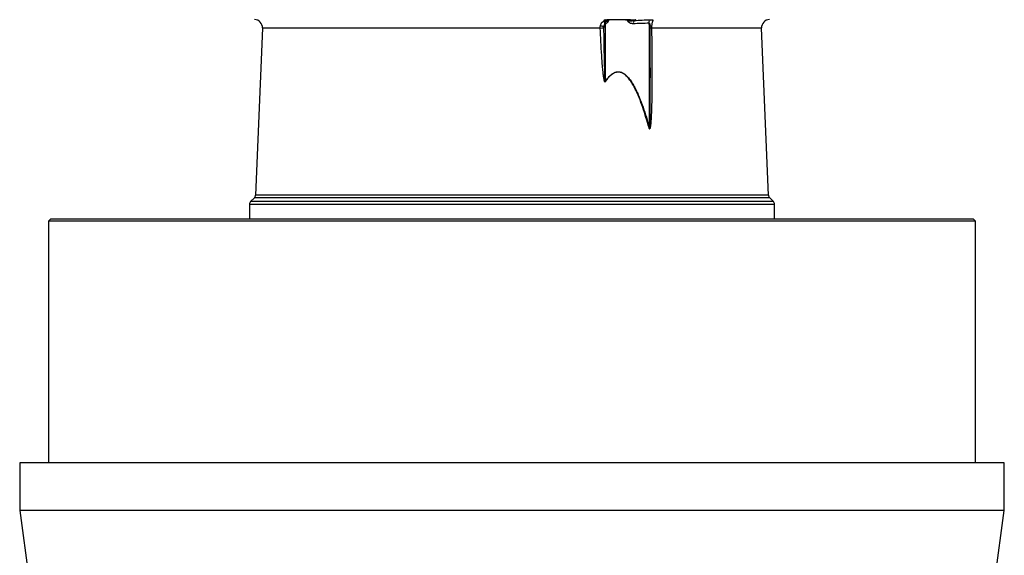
# Model space of a CAD drawing. Header units: millimetres. Extents: x 2016 to 3246, y 695 to 4145.
# Tile 3 of 8: x 2016 to 3246, y 1365 to 2035. Entities that reach past the tile are written whole.
import ezdxf

# ---------------------------------------------------------------- set-up
doc = ezdxf.new("R2010")
doc.units = ezdxf.units.MM

msp = doc.modelspace()

# ---------------------------------------------------------------- linework, layer by layer
at = {"color": 7, "linetype": 'Continuous', "lineweight": 25}
for p, q in [((2752.6, 2034.9), (2752.5, 2034.9)), ((2774.7, 2034.9), (2752.5, 2034.9)), ((2772.9, 2034.9), (2774.7, 2034.9)), ((2774.8, 2034.9), (2774.7, 2034.9)), ((2319.2, 2024.6), (2310.5, 1815.7)), ((2745.4, 2026.2), (2747.3, 2026.2)), ((2747.3, 2026.2), (2747.3, 1957.5)), ((2802.6, 1900.1), (2802.6, 2026.2)), ((2803.7, 1981.7), (2803.7, 2026.2)), ((2951.3, 1815.7), (2942.6, 2024.6)), ((2309.1, 1812.4), (2304.4, 1807.7)), ((2957.5, 1807.7), (2952.8, 1812.4)), ((2302.9, 1804.1), (2302.9, 1786.2)), ((2958.9, 1786.2), (2958.9, 1804.1)), ((2054.9, 1786.2), (2051.9, 1783.2)), ((2054.9, 1786.2), (2580.7, 1786.2)), ((2580.7, 1786.2), (3206.9, 1786.2)), ((3209.9, 1783.2), (3206.9, 1786.2)), ((2051.9, 1783.2), (2051.9, 1481.1)), ((2580.5, 1783.2), (2051.9, 1783.2)), ((3209.9, 1783.2), (2580.5, 1783.2)), ((3209.9, 1481.1), (3209.9, 1783.2)), ((2015.9, 1481.1), (2015.9, 1421.1)), ((3245.9, 1481.1), (2015.9, 1481.1)), ((3245.9, 1421.1), (3245.9, 1481.1)), ((2015.9, 1421.1), (2030.9, 1311.1)), ((3245.9, 1421.1), (2015.9, 1421.1)), ((3230.9, 1311.1), (3245.9, 1421.1))]:
    msp.add_line(p, q, dxfattribs=at)
at = {"color": 1, "linetype": 'Continuous', "lineweight": 25}
for p, q in [((2741.2, 2024.6), (2319.2, 2024.6)), ((2802.6, 2026.2), (2803.7, 2026.2)), ((2942.6, 2024.6), (2805.2, 2024.6)), ((2952.8, 1812.4), (2309.1, 1812.4)), ((2951.3, 1815.7), (2310.5, 1815.7)), ((2958.9, 1804.1), (2302.9, 1804.1)), ((2957.5, 1807.7), (2304.4, 1807.7))]:
    msp.add_line(p, q, dxfattribs=at)
at = {"color": 7, "linetype": 'Continuous', "lineweight": 25, "flags": 128}
msp.add_lwpolyline([(2802.1, 2030.5), (2802.1, 2031.4), (2802.2, 2032.2), (2802.4, 2032.9), (2802.6, 2033.6), (2802.9, 2034.2), (2803.2, 2034.6), (2803.5, 2034.9), (2803.8, 2035)], dxfattribs=at)
at = {"color": 7, "linetype": 'Continuous', "lineweight": 25}
for centre, radius, start, end in [((2309.2, 2025.1), 10, 357.6264, 89), ((2793.6, 2039.6), 47.9, 187.5187, 192.3982), ((2747, 2038.7), 3.78, 268.6264, 281.9644), ((2767.1, 2026.2), 19.8, 168.0405, 180.0111), ((2754.9, 2032.4), 7.49, 171.9442, 195.8128), ((2765.4, 2026.6), 15.4, 147.3511, 153.6621), ((2765.2, 2026.7), 15.1, 147.1102, 147.444), ((2762, 2026.7), 15.1, 32.556, 32.8898), ((2761.8, 2026.6), 15.4, 26.3379, 32.6489), ((2789.1, 2030.5), 6.64, 149.2843, 185.2095), ((2785, 2039.4), 4.49, 259.021, 271.2066), ((2782.8, 2026.2), 19.8, 359.9869, 12.6311), ((2952.6, 2025.1), 10, 91, 182.3736), ((2736.7, 2169.6), 145.1, 271.7812, 273.4075), ((2736.5, 1997.8), 29.8, 72.6975, 80.609), ((2757, 1969.6), 15.5, 230.9795, 232.0891), ((2810.6, 1876.6), 24.9, 108.8499, 110.1367), ((2305.5, 1815.9), 5, 315, 357.6264), ((2956.3, 1815.9), 5, 182.3736, 225), ((2307.9, 1804.1), 5, 135, 180), ((2953.9, 1804.1), 5, 0, 45)]:
    msp.add_arc(centre, radius, start, end, dxfattribs=at)
at = {"color": 1, "linetype": 'Continuous', "lineweight": 25}
for centre, radius, start, end in [((2805.4, 2021.5), 5.63, 90.7484, 107.7975), ((2805.3, 2053.5), 28.8, 266.866, 269.8598)]:
    msp.add_arc(centre, radius, start, end, dxfattribs=at)
at = {"color": 7, "linetype": 'Continuous', "lineweight": 25}
for points, knots in [([(2741.4, 2027.2), (2741.5, 2027.9), (2741.7, 2028.5), (2742, 2029.5), (2742.2, 2029.8), (2742.5, 2030.4), (2742.7, 2030.7), (2743.1, 2031.2), (2743.3, 2031.5), (2743.7, 2032), (2744, 2032.2), (2744.5, 2032.6), (2744.8, 2032.8), (2745.4, 2033.1), (2745.7, 2033.2), (2746.1, 2033.3)], [0, 0, 0, 0, 0.25, 0.25, 0.375, 0.375, 0.5, 0.5, 0.625, 0.625, 0.75, 0.75, 0.875, 0.875, 1, 1, 1, 1]), ([(2746.1, 2033.3), (2746, 2033.5), (2746, 2033.7), (2745.9, 2034.1), (2746, 2034.2), (2746.1, 2034.5), (2746.2, 2034.6), (2746.5, 2034.8), (2746.7, 2034.9), (2746.9, 2034.9)], [0, 0, 0, 0, 0.25, 0.25, 0.5, 0.5, 0.75, 0.75, 1, 1, 1, 1]), ([(2746.1, 2033.3), (2746.2, 2033.4), (2746.4, 2033.4), (2746.6, 2033.4), (2746.8, 2033.5), (2747, 2033.5), (2747.1, 2033.5), (2747.3, 2033.4), (2747.4, 2033.4), (2747.5, 2033.4)], [0, 0, 0, 0, 0.25, 0.25, 0.5, 0.5, 0.75, 0.75, 1, 1, 1, 1]), ([(2747.7, 2030.3), (2747.6, 2030.1), (2747.4, 2030), (2747.1, 2029.6), (2747, 2029.5), (2746.8, 2029.3)], [0, 0, 0, 0, 0.5, 0.5, 1, 1, 1, 1]), ([(2747.5, 2033.4), (2747.8, 2033.3), (2748.1, 2033.3), (2748.8, 2033.2), (2749.1, 2033.2), (2749.6, 2033.2), (2749.8, 2033.2), (2750.1, 2033.3), (2750.3, 2033.3), (2750.7, 2033.3), (2750.8, 2033.3), (2751.2, 2033.3), (2751.4, 2033.4), (2751.6, 2033.4)], [0, 0, 0, 0, 0.25, 0.25, 0.5, 0.5, 0.625, 0.625, 0.75, 0.75, 0.875, 0.875, 1, 1, 1, 1]), ([(2747.7, 2035), (2747.8, 2035), (2748.1, 2035), (2748.5, 2035), (2748.7, 2035), (2749.1, 2035), (2749.3, 2035), (2749.5, 2034.9)], [0, 0, 0, 0, 0.5, 0.5, 0.75, 0.75, 1, 1, 1, 1]), ([(2747.7, 2030.3), (2748.1, 2030.4), (2748.5, 2030.6), (2749.1, 2030.9), (2749.3, 2031), (2749.6, 2031.2), (2749.8, 2031.3), (2750.3, 2031.7), (2750.6, 2032), (2751, 2032.5), (2751.2, 2032.7), (2751.3, 2033), (2751.4, 2033.1), (2751.5, 2033.3), (2751.6, 2033.4), (2751.6, 2033.4)], [0, 0, 0, 0, 0.25, 0.25, 0.375, 0.375, 0.5, 0.5, 0.75, 0.75, 0.875, 0.875, 0.9375, 0.9375, 1, 1, 1, 1]), ([(2752.5, 2034.9), (2752.1, 2034.9), (2751.8, 2034.9), (2751.3, 2034.9), (2751, 2034.9), (2750.5, 2034.9), (2750.3, 2034.9), (2749.8, 2034.9), (2749.7, 2034.9), (2749.5, 2034.9)], [0, 0, 0, 0, 0.25, 0.25, 0.5, 0.5, 0.75, 0.75, 1, 1, 1, 1]), ([(2749.5, 2034.9), (2749.5, 2034.7), (2749.6, 2034.5), (2749.8, 2034.2), (2749.8, 2034.1), (2749.9, 2033.9), (2750, 2033.8), (2750.2, 2033.6), (2750.3, 2033.6), (2750.5, 2033.4), (2750.7, 2033.4), (2751, 2033.3), (2751.3, 2033.4), (2751.6, 2033.4)], [0, 0, 0, 0, 0.25, 0.25, 0.375, 0.375, 0.5, 0.5, 0.625, 0.625, 0.75, 0.75, 1, 1, 1, 1]), ([(2778.8, 2034.9), (2778.4, 2034.9), (2778.1, 2034.9), (2777.4, 2034.9), (2777.1, 2034.9), (2776.1, 2034.9), (2775.4, 2034.9), (2774.8, 2034.9)], [0, 0, 0, 0, 0.25, 0.25, 0.5, 0.5, 1, 1, 1, 1]), ([(2775.6, 2033.4), (2775.8, 2033.4), (2775.9, 2033.4), (2776.2, 2033.4), (2776.4, 2033.4), (2776.7, 2033.4), (2776.8, 2033.4), (2777.1, 2033.6), (2777.2, 2033.6), (2777.7, 2033.9), (2777.9, 2034.1), (2778.4, 2034.5), (2778.6, 2034.7), (2778.8, 2034.9)], [0, 0, 0, 0, 0.125, 0.125, 0.25, 0.25, 0.375, 0.375, 0.5, 0.5, 0.75, 0.75, 1, 1, 1, 1]), ([(2783.3, 2033.9), (2782.7, 2033.8), (2782.1, 2033.6), (2780.8, 2033.4), (2780.1, 2033.3), (2779.1, 2033.2), (2778.8, 2033.2), (2778.1, 2033.2), (2777.8, 2033.2), (2777.3, 2033.3), (2777.2, 2033.3), (2776.8, 2033.3), (2776.7, 2033.3), (2776.4, 2033.3), (2776.2, 2033.3), (2775.9, 2033.4), (2775.8, 2033.4), (2775.6, 2033.4)], [0, 0, 0, 0, 0.25, 0.25, 0.5, 0.5, 0.625, 0.625, 0.75, 0.75, 0.8125, 0.8125, 0.875, 0.875, 0.9375, 0.9375, 1, 1, 1, 1]), ([(2782.4, 2029.9), (2781.8, 2029.9), (2781.1, 2030), (2780.2, 2030.1), (2779.8, 2030.2), (2779.2, 2030.4), (2778.9, 2030.5), (2778.3, 2030.8), (2778, 2031), (2777.4, 2031.3), (2777.1, 2031.5), (2776.6, 2032), (2776.4, 2032.2), (2776.1, 2032.7), (2776, 2032.8), (2775.8, 2033.1), (2775.7, 2033.3), (2775.6, 2033.4)], [0, 0, 0, 0, 0.25, 0.25, 0.375, 0.375, 0.5, 0.5, 0.625, 0.625, 0.75, 0.75, 0.875, 0.875, 0.9375, 0.9375, 1, 1, 1, 1]), ([(2778.8, 2034.9), (2779.2, 2035), (2779.7, 2035), (2780.6, 2035), (2781.1, 2035), (2782, 2035), (2782.4, 2035), (2783.3, 2035), (2783.7, 2035), (2784.1, 2035)], [0, 0, 0, 0, 0.25, 0.25, 0.5, 0.5, 0.75, 0.75, 1, 1, 1, 1]), ([(2802.1, 2030.5), (2798.8, 2030.5), (2795.6, 2030.4), (2789, 2030.2), (2785.7, 2030.1), (2782.4, 2029.9)], [0, 0, 0, 0, 0.5, 0.5, 1, 1, 1, 1]), ([(2783.3, 2033.9), (2786.7, 2034.2), (2790.1, 2034.4), (2797, 2034.8), (2800.4, 2035), (2803.8, 2035)], [0, 0, 0, 0, 0.5, 0.5, 1, 1, 1, 1]), ([(2785.1, 2034.9), (2784.9, 2034.9), (2784.7, 2034.7), (2784.2, 2034.5), (2784.1, 2034.4), (2783.7, 2034.2), (2783.5, 2034), (2783.3, 2033.9)], [0, 0, 0, 0, 0.5, 0.5, 0.75, 0.75, 1, 1, 1, 1]), ([(2803.8, 2035), (2804.2, 2035), (2804.5, 2035), (2804.9, 2035), (2805.1, 2035), (2805.3, 2035), (2805.5, 2035), (2805.7, 2035), (2805.8, 2035), (2806, 2035), (2806.1, 2035), (2806.3, 2035), (2806.4, 2034.9), (2806.6, 2034.8), (2806.7, 2034.8), (2806.8, 2034.6), (2806.8, 2034.6), (2806.8, 2034.4), (2806.8, 2034.3), (2806.8, 2034), (2806.7, 2033.8), (2806.6, 2033.3), (2806.5, 2033), (2806.3, 2032.3), (2806.3, 2032), (2806.1, 2031.5), (2806.1, 2031.2), (2805.9, 2030.4), (2805.7, 2029.8), (2805.5, 2028.5), (2805.4, 2027.9), (2805.3, 2027.2)], [0, 0, 0, 0, 0.0625, 0.0625, 0.09375, 0.09375, 0.125, 0.125, 0.15625, 0.15625, 0.1875, 0.1875, 0.25, 0.25, 0.3125, 0.3125, 0.375, 0.375, 0.4375, 0.4375, 0.5, 0.5, 0.625, 0.625, 0.6875, 0.6875, 0.75, 0.75, 0.875, 0.875, 1, 1, 1, 1]), ([(2747.5, 1957.4), (2747.5, 1957.3), (2747.4, 1957.2), (2747.3, 1957.1), (2747.3, 1957.1), (2747.2, 1957.1), (2747.2, 1957.1), (2747.1, 1957.1), (2747, 1957.2), (2746.9, 1957.3), (2746.8, 1957.4), (2746.7, 1957.6), (2746.6, 1957.8), (2746.5, 1958.1), (2746.4, 1958.3), (2746.3, 1958.8), (2746.2, 1959.2), (2746, 1959.9), (2746, 1960.2), (2745.8, 1961.3), (2745.6, 1962), (2745.4, 1963.4), (2745.3, 1964.1), (2745, 1966.2), (2744.9, 1967.6), (2744.6, 1970.5), (2744.4, 1971.9), (2744, 1976.2), (2743.8, 1979), (2743.4, 1984.7), (2743.2, 1987.6), (2742.6, 1996.1), (2742.3, 2001.8), (2741.7, 2013.2), (2741.5, 2018.9), (2741.2, 2024.6)], [0, 0, 0, 0, 0.003906, 0.003906, 0.005859, 0.005859, 0.007812, 0.007812, 0.011719, 0.011719, 0.015625, 0.015625, 0.023438, 0.023438, 0.03125, 0.03125, 0.046875, 0.046875, 0.0625, 0.0625, 0.09375, 0.09375, 0.125, 0.125, 0.1875, 0.1875, 0.25, 0.25, 0.375, 0.375, 0.5, 0.5, 0.75, 0.75, 1, 1, 1, 1]), ([(2745.3, 2024.8), (2745.5, 2013.5), (2745.7, 2002.2), (2746, 1985.2), (2746.1, 1979.6), (2746.4, 1971.1), (2746.4, 1968.3), (2746.6, 1964), (2746.7, 1962.6), (2746.8, 1960.5), (2746.8, 1959.8), (2746.9, 1958.7), (2747, 1958.4), (2747, 1957.9), (2747.1, 1957.7), (2747.1, 1957.5), (2747.1, 1957.4), (2747.1, 1957.4), (2747.2, 1957.3), (2747.2, 1957.3), (2747.2, 1957.3), (2747.2, 1957.3), (2747.2, 1957.3), (2747.2, 1957.3), (2747.2, 1957.3), (2747.3, 1957.4), (2747.3, 1957.4), (2747.3, 1957.5), (2747.3, 1957.5), (2747.3, 1957.5)], [0, 0, 0, 0, 0.5, 0.5, 0.75, 0.75, 0.875, 0.875, 0.9375, 0.9375, 0.96875, 0.96875, 0.984375, 0.984375, 0.992188, 0.992188, 0.994141, 0.994141, 0.995117, 0.995117, 0.995605, 0.995605, 0.996094, 0.996094, 0.99707, 0.99707, 0.998047, 0.998047, 1, 1, 1, 1]), ([(2746.8, 2029.3), (2746.6, 2029.1), (2746.3, 2028.9), (2746, 2028.4), (2745.9, 2028.2), (2745.7, 2027.6), (2745.6, 2027.4), (2745.4, 2026.8), (2745.4, 2026.5), (2745.4, 2026.2)], [0, 0, 0, 0, 0.25, 0.25, 0.5, 0.5, 0.75, 0.75, 1, 1, 1, 1]), ([(2805.2, 2024.6), (2805.4, 2013.9), (2805.6, 2003.2), (2805.7, 1981.8), (2805.8, 1971.1), (2805.7, 1955.1), (2805.7, 1949.7), (2805.6, 1939), (2805.5, 1933.7), (2805.3, 1925.7), (2805.2, 1923), (2805, 1917.7), (2804.9, 1915), (2804.7, 1911), (2804.6, 1909.7), (2804.4, 1907), (2804.3, 1905.7), (2804.1, 1903.7), (2804, 1903), (2803.9, 1901.7), (2803.8, 1901.1), (2803.6, 1900.1), (2803.5, 1899.8), (2803.4, 1899.3), (2803.3, 1899.1), (2803.2, 1898.9), (2803.2, 1898.8), (2803.1, 1898.7), (2803.1, 1898.6), (2803, 1898.5), (2802.9, 1898.5), (2802.8, 1898.5), (2802.8, 1898.5), (2802.7, 1898.5), (2802.7, 1898.5), (2802.6, 1898.6), (2802.5, 1898.7), (2802.5, 1898.8), (2802.4, 1898.9), (2802.3, 1899.1), (2802.3, 1899.3), (2802.2, 1899.6), (2802.1, 1899.7), (2802.1, 1899.9)], [0, 0, 0, 0, 0.25, 0.25, 0.5, 0.5, 0.625, 0.625, 0.75, 0.75, 0.8125, 0.8125, 0.875, 0.875, 0.90625, 0.90625, 0.9375, 0.9375, 0.953125, 0.953125, 0.96875, 0.96875, 0.976563, 0.976563, 0.980469, 0.980469, 0.982422, 0.982422, 0.984375, 0.984375, 0.986328, 0.986328, 0.987305, 0.987305, 0.988281, 0.988281, 0.990234, 0.990234, 0.992188, 0.992188, 0.996094, 0.996094, 1, 1, 1, 1]), ([(2803.7, 2026.2), (2803.7, 2026.7), (2803.7, 2027.6), (2803.6, 2028.5), (2803.5, 2028.9)], [0, 0, 0, 0, 0.510284, 1, 1, 1, 1]), ([(2803.6, 2028.9), (2803.6, 2029), (2803.6, 2029.1), (2803.6, 2029.1), (2803.6, 2029.1)], [0, 0, 0, 0, 0.519232, 1, 1, 1, 1]), ([(2803.7, 1958.5), (2803.7, 1959.3), (2803.8, 1967), (2803.7, 1974.7), (2803.7, 1981.7)], [0, 0, 0, 0, 0.09279, 1, 1, 1, 1]), ([(2747.3, 1957.5), (2748.5, 1959.4), (2749.8, 1961.1), (2752, 1963.6), (2752.7, 1964.3), (2754.3, 1965.8), (2755.1, 1966.5), (2756.4, 1967.4), (2756.8, 1967.7), (2757.7, 1968.2), (2758.2, 1968.4), (2759.1, 1968.9), (2759.6, 1969.1), (2760.6, 1969.4), (2761.1, 1969.5), (2762.6, 1969.8), (2763.6, 1969.9), (2765.2, 1969.7), (2765.7, 1969.6), (2766.7, 1969.4), (2767.2, 1969.2), (2768.6, 1968.7), (2769.5, 1968.2), (2770.9, 1967.4), (2771.3, 1967.1), (2772.2, 1966.5), (2772.6, 1966.1), (2773.8, 1965.1), (2774.5, 1964.3), (2776, 1962.7), (2776.7, 1961.9), (2778.7, 1959.4), (2779.9, 1957.6), (2781.7, 1954.8), (2782.2, 1953.9), (2783.3, 1952), (2783.8, 1951), (2785.4, 1948.1), (2786.3, 1946.1), (2788.2, 1942.1), (2789.1, 1940.1), (2791.6, 1933.9), (2793.2, 1929.8), (2796.1, 1921.4), (2797.5, 1917.2), (2800.1, 1908.7), (2801.4, 1904.4), (2802.6, 1900.1)], [0, 0, 0, 0, 0.0625, 0.0625, 0.09375, 0.09375, 0.125, 0.125, 0.140625, 0.140625, 0.15625, 0.15625, 0.171875, 0.171875, 0.1875, 0.1875, 0.21875, 0.21875, 0.234375, 0.234375, 0.25, 0.25, 0.28125, 0.28125, 0.296875, 0.296875, 0.3125, 0.3125, 0.34375, 0.34375, 0.375, 0.375, 0.4375, 0.4375, 0.46875, 0.46875, 0.5, 0.5, 0.5625, 0.5625, 0.625, 0.625, 0.75, 0.75, 0.875, 0.875, 1, 1, 1, 1]), ([(2802.1, 1899.9), (2800.9, 1904.2), (2799.6, 1908.4), (2797, 1916.9), (2795.7, 1921.1), (2792.8, 1929.5), (2791.3, 1933.6), (2788.8, 1939.7), (2787.9, 1941.8), (2786.1, 1945.8), (2785.1, 1947.8), (2783.6, 1950.7), (2783.1, 1951.6), (2782, 1953.5), (2781.5, 1954.5), (2779.8, 1957.3), (2778.6, 1959.1), (2776.6, 1961.6), (2776, 1962.4), (2774.5, 1964), (2773.8, 1964.8), (2772.6, 1965.8), (2772.2, 1966.2), (2771.3, 1966.8), (2770.9, 1967.1), (2769.6, 1968), (2768.7, 1968.5), (2767.2, 1969), (2766.7, 1969.2), (2765.7, 1969.4), (2765.2, 1969.5), (2763.7, 1969.7), (2762.7, 1969.6), (2761.2, 1969.3), (2760.7, 1969.2), (2759.7, 1968.9), (2759.2, 1968.7), (2758.3, 1968.3), (2757.8, 1968), (2756.9, 1967.5), (2756.5, 1967.2), (2755.2, 1966.3), (2754.4, 1965.6), (2752.9, 1964.2), (2752.1, 1963.4), (2750, 1960.9), (2748.7, 1959.2), (2747.5, 1957.4)], [0, 0, 0, 0, 0.125, 0.125, 0.25, 0.25, 0.375, 0.375, 0.4375, 0.4375, 0.5, 0.5, 0.53125, 0.53125, 0.5625, 0.5625, 0.625, 0.625, 0.65625, 0.65625, 0.6875, 0.6875, 0.703125, 0.703125, 0.71875, 0.71875, 0.75, 0.75, 0.765625, 0.765625, 0.78125, 0.78125, 0.8125, 0.8125, 0.828125, 0.828125, 0.84375, 0.84375, 0.859375, 0.859375, 0.875, 0.875, 0.90625, 0.90625, 0.9375, 0.9375, 1, 1, 1, 1])]:
    msp.add_open_spline(points, degree=3, knots=knots, dxfattribs=at)
for points in [[(2746.9, 2034.9), (2747.1, 2035), (2747.3, 2035), (2747.5, 2035.1)], [(2747.7, 2035), (2747.7, 2035), (2747.6, 2035), (2747.5, 2035.1)], [(2784.1, 2035), (2784.6, 2035), (2785, 2035), (2785.5, 2035.1)], [(2785.5, 2035.1), (2785.3, 2035), (2785.2, 2035), (2785.1, 2034.9)], [(2741.2, 2024.6), (2741.2, 2025.5), (2741.2, 2026.3), (2741.4, 2027.2)], [(2745.4, 2026.2), (2745.3, 2025.8), (2745.3, 2025.3), (2745.3, 2024.8)], [(2805.3, 2027.2), (2805.3, 2026.3), (2805.2, 2025.5), (2805.2, 2024.6)]]:
    msp.add_open_spline(points, degree=3, dxfattribs=at)
at = {"color": 1, "linetype": 'Continuous', "lineweight": 25}
for points, knots in [([(2803.6, 2028.9), (2803.5, 2029), (2803.5, 2029.4), (2803.3, 2029.9), (2802.8, 2030.2), (2802.3, 2030.4), (2802.1, 2030.5)], [0, 0, 0, 0, 0.152895, 0.453236, 0.724473, 1, 1, 1, 1]), ([(2802.6, 1900.1), (2802.6, 1899.8), (2802.7, 1899.3), (2802.7, 1898.9), (2802.8, 1898.8), (2802.8, 1898.7), (2802.8, 1898.7), (2802.8, 1898.7), (2802.8, 1898.7), (2802.8, 1898.7), (2802.8, 1898.7), (2802.9, 1898.7), (2802.9, 1898.8), (2803, 1899.3), (2803.1, 1901.3), (2803.4, 1909.5), (2803.7, 1928.9), (2803.7, 1946.8), (2803.7, 1958.5)], [0, 0, 0, 0, 0.0162812, 0.0203522, 0.0223894, 0.0234111, 0.0237828, 0.023968, 0.0241239, 0.0242806, 0.0244675, 0.0247908, 0.0258214, 0.0306043, 0.049591, 0.1254184, 0.428618, 1, 1, 1, 1])]:
    msp.add_open_spline(points, degree=3, knots=knots, dxfattribs=at)

doc.saveas('drawing.dxf')
